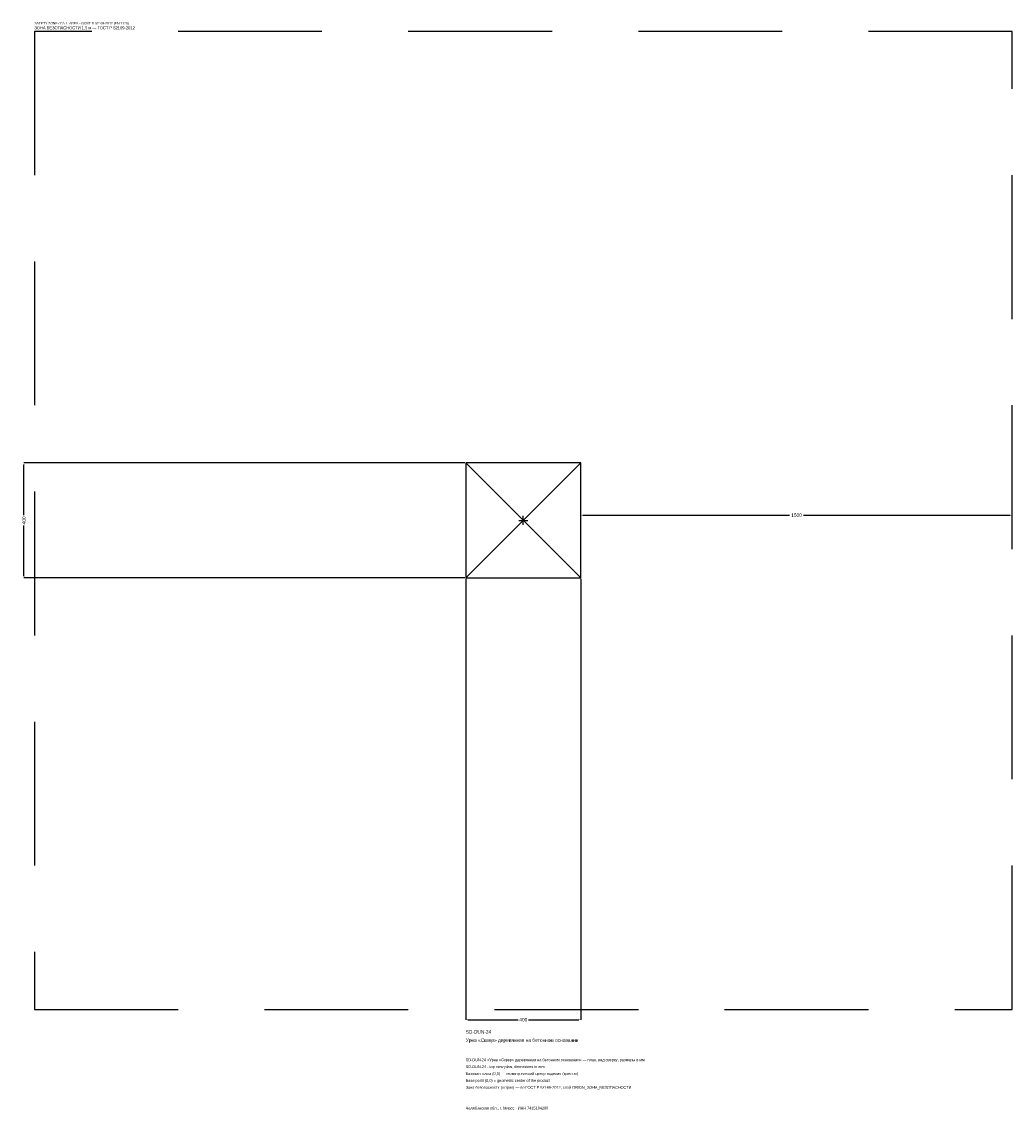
# Model space of a CAD drawing. Header units: metres. Extents: x -1744 to 1700, y -2050 to 1733.
import ezdxf

# ---------------------------------------------------------------- set-up
doc = ezdxf.new("R2010")
doc.units = ezdxf.units.M
doc.linetypes.add('DASHED', pattern=[800, 500, -300])
for name, color, linetype in [('ЗСК_ДАННЫЕ', 3, 'Continuous'), ('ЗСК_ЗОНА_БЕЗОПАСНОСТИ', 1, 'Continuous'), ('ЗСК_КОНТУР', 7, 'Continuous'), ('ЗСК_РАЗМЕРЫ', 8, 'Continuous')]:
    doc.layers.add(name, color=color, linetype=linetype)
doc.dimstyles.new('ORION', dxfattribs={"dimtxt": 12, "dimasz": 7.2, "dimexe": 1.25, "dimexo": 3.6, "dimtad": 1, "dimdec": 0, "dimcen": 2.5, "dimazin": 3, "dimtfac": 1, "dimtmove": 0, "dimatfit": 3})

# ---------------------------------------------------------------- blocks, each defined once
blk = doc.blocks.new('_CLOSEDFILLED')
at = {"color": 0, "linetype": 'BYBLOCK'}
blk.add_solid([(-1, 0.16), (0, 0), (-1, -0.16)], dxfattribs=at)
blk = doc.blocks.new('*D1')
for p, q in [((-200, -203.6), (-200, -1736)), ((200, -203.6), (200, -1736)), ((-192.8, -1736), (-18, -1736)), ((18, -1736), (192.8, -1736))]:
    blk.add_line(p, q)
at = {"layer": 'Defpoints'}
for p in [(-200, -200), (200, -200), (-200, -1736)]:
    blk.add_point(p, dxfattribs=at)
at = {"layer": 'ЗСК_РАЗМЕРЫ', "xscale": 7.199999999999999, "yscale": 7.199999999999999, "rotation": 180}
blk.add_blockref('_CLOSEDFILLED', (-200, -1736), dxfattribs=at)
at = {"layer": 'ЗСК_РАЗМЕРЫ', "xscale": 7.199999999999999, "yscale": 7.199999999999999}
blk.add_blockref('_CLOSEDFILLED', (200, -1736), dxfattribs=at)
at = {"layer": 'ЗСК_РАЗМЕРЫ', "insert": (0, -1736), "char_height": 12, "attachment_point": 5}
blk.add_mtext('400', dxfattribs=at)
blk = doc.blocks.new('*D2')
for p, q in [((-203.6, 200), (-1736, 200)), ((-1736, 18), (-1736, 192.8)), ((-1736, -192.8), (-1736, -18)), ((-203.6, -200), (-1736, -200))]:
    blk.add_line(p, q)
at = {"layer": 'Defpoints'}
for p in [(-200, 200), (-1736, -200), (-200, -200)]:
    blk.add_point(p, dxfattribs=at)
at = {"layer": 'ЗСК_РАЗМЕРЫ', "xscale": 7.199999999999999, "yscale": 7.199999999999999}
for p, rotation in [((-1736, 200), 90), ((-1736, -200), 270)]:
    blk.add_blockref('_CLOSEDFILLED', p, dxfattribs=dict(at, rotation=rotation))
at = {"layer": 'ЗСК_РАЗМЕРЫ', "insert": (-1736, 0), "char_height": 12, "attachment_point": 5, "rotation": 90}
blk.add_mtext('400', dxfattribs=at)
blk = doc.blocks.new('*D3')
for p, q in [((200, 3.6), (200, 18)), ((207.2, 18), (926, 18)), ((974, 18), (1692.8, 18)), ((1700, 3.6), (1700, 18))]:
    blk.add_line(p, q)
at = {"layer": 'Defpoints'}
for p in [(200, 18), (200, 0), (1700, 0)]:
    blk.add_point(p, dxfattribs=at)
at = {"layer": 'ЗСК_РАЗМЕРЫ', "xscale": 7.199999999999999, "yscale": 7.199999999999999, "rotation": 180}
blk.add_blockref('_CLOSEDFILLED', (200, 18), dxfattribs=at)
at = {"layer": 'ЗСК_РАЗМЕРЫ', "xscale": 7.199999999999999, "yscale": 7.199999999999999}
blk.add_blockref('_CLOSEDFILLED', (1700, 18), dxfattribs=at)
at = {"layer": 'ЗСК_РАЗМЕРЫ', "insert": (950, 18), "char_height": 12, "attachment_point": 5}
blk.add_mtext('1500', dxfattribs=at)
blk = doc.blocks.new('ОРИОН SD-DUN-24 Урна Сквер деревянная на бетонном основании')
at = {"layer": 'ЗСК_ЗОНА_БЕЗОПАСНОСТИ', "linetype": 'DASHED'}
blk.add_lwpolyline([(-1700, -1700), (1700, -1700), (1700, 1700), (-1700, 1700)], close=True, dxfattribs=at)
at = {"layer": 'ЗСК_КОНТУР'}
for p, q in [((-200, -200), (200, 200)), ((-200, 200), (200, -200))]:
    blk.add_line(p, q, dxfattribs=at)
blk.add_lwpolyline([(-200, -200), (200, -200), (200, 200), (-200, 200)], close=True, dxfattribs=at)
at = {"layer": 'ЗСК_РАЗМЕРЫ'}
for p, q in [((-16, 0), (16, 0)), ((0, -16), (0, 16))]:
    blk.add_line(p, q, dxfattribs=at)
at = {"layer": 'ЗСК_ДАННЫЕ'}
for tag, p in [('АРТИКУЛ', (-200, -1784)), ('НАИМЕНОВАНИЕ', (-200, -1812.8))]:
    blk.add_attdef(tag, p, '', height=12, dxfattribs=at)
at = {"layer": 'ЗСК_ДАННЫЕ', "flags": 1}
for tag, p in [('ПРОИЗВОДИТЕЛЬ', (-200, -1841.6)), ('ТЕЛЕФОН', (-200, -1870.4)), ('САЙТ', (-200, -1928)), ('АДРЕС', (-200, -1956.8)), ('РЕКВИЗИТЫ', (-200, -1985.6)), ('ГАБАРИТЫ', (-200, -2014.4)), ('ЗОНА_БЕЗОПАСНОСТИ', (-200, -2043.2))]:
    blk.add_attdef(tag, p, '', height=12, dxfattribs=at)
at = {"layer": 'ЗСК_ЗОНА_БЕЗОПАСНОСТИ', "color": 1}
for s, height, p in [('SAFETY ZONE / FALL AREA - GOST R 52169-2012 (EN 1176)', 8.4, (-1700, 1724)), ('ЗОНА БЕЗОПАСНОСТИ 1,5 м — ГОСТ Р 52169-2012', 10.2, (-1700, 1707.2))]:
    blk.add_text(s, height=height, dxfattribs=at).set_placement(p)
at = {"layer": 'ЗСК_РАЗМЕРЫ'}
dim = blk.add_linear_dim(base=(-1736, -200), p1=(-200, -200), p2=(-200, 200), angle=90, dimstyle='ORION', dxfattribs=at)
dim.commit()
dim.dimension.update_dxf_attribs({"geometry": '*D2', "text_midpoint": (-1736, 0)})
for base, p1, p2, picture, middle in [((200, 18), (200, 0), (1700, 0), '*D3', (950, 18)), ((-200, -1736), (-200, -200), (200, -200), '*D1', (0, -1736))]:
    dim = blk.add_linear_dim(base=base, p1=p1, p2=p2, dimstyle='ORION', dxfattribs=at)
    dim.commit()
    dim.dimension.update_dxf_attribs({"geometry": picture, "text_midpoint": middle})

msp = doc.modelspace()

# ---------------------------------------------------------------- block references
msp.add_blockref('ОРИОН SD-DUN-24 Урна Сквер деревянная на бетонном основании', (0, 0)).add_auto_attribs({'АРТИКУЛ': 'SD-DUN-24', 'НАИМЕНОВАНИЕ': 'Урна «Сквер» деревянная на бетонном основании'})

# ---------------------------------------------------------------- texts
at = {"layer": 'ЗСК_ДАННЫЕ', "color": 3}
for s, p in [('SD-DUN-24 «Урна «Сквер» деревянная на бетонном основании» — план, вид сверху, размеры в мм', (-200, -1880)), ('SD-DUN-24 - top view plan, dimensions in mm', (-200, -1904)), ('Челябинская обл., г. Миасс · ИНН 7415104200', (-200, -2048))]:
    msp.add_text(s, height=9.6, dxfattribs=at).set_placement(p)
at = {"layer": 'ЗСК_ДАННЫЕ', "color": 7}
for s, p in [('Базовая точка (0,0) — геометрический центр изделия (крестик)', (-200, -1928)), ('Base point (0,0) = geometric center of the product', (-200, -1952))]:
    msp.add_text(s, height=9.6, dxfattribs=at).set_placement(p)
at = {"layer": 'ЗСК_ДАННЫЕ', "color": 1}
msp.add_text('Зона безопасности (штрих) — по ГОСТ Р 52169-2012, слой ORION_ЗОНА_БЕЗОПАСНОСТИ', height=9.6, dxfattribs=at).set_placement((-200, -1976))

doc.saveas('drawing.dxf')
